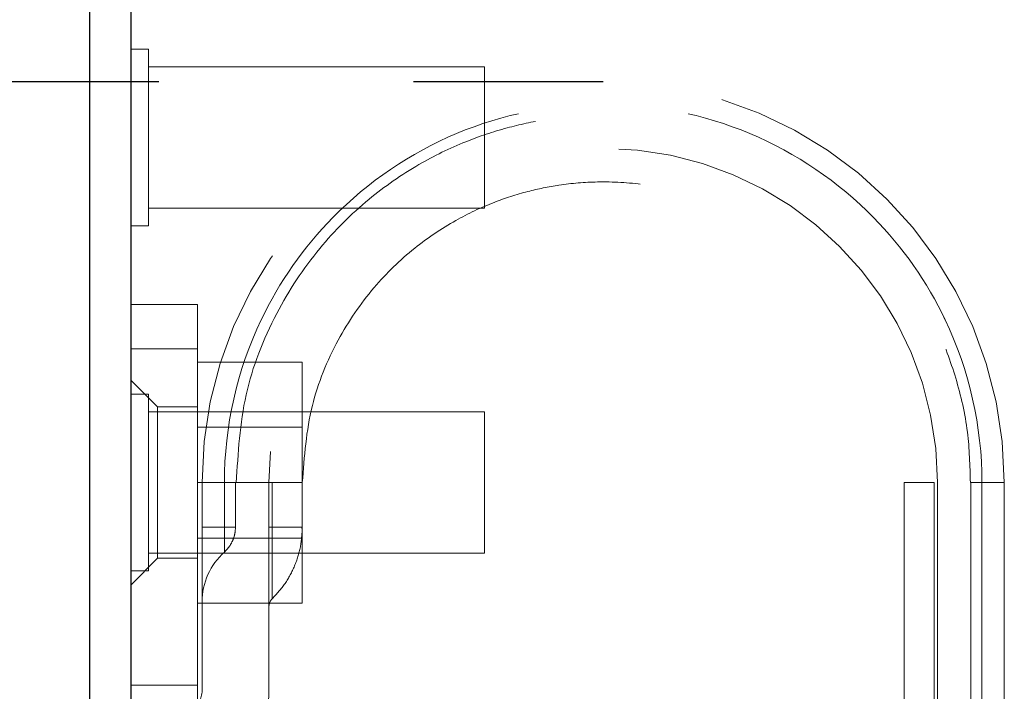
# Model space of a CAD drawing. Header units: inches. Extents: x 0.2 to 10.8, y 0.2 to 8.2.
# Tile 45 of 68: x 3.265 to 3.458, y 7.017 to 7.149. Entities that reach past the tile are written whole.
import ezdxf

# ---------------------------------------------------------------- set-up
doc = ezdxf.new("R2010")
doc.units = ezdxf.units.IN
doc.header["$MEASUREMENT"] = 0
doc.linetypes.add('HIDDEN', pattern=[0.07500000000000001, 0.05, -0.025])
doc.layers.add('DIMENSIONS', color=140, linetype='Continuous')
doc.styles.add('SLDTEXTSTYLE0', font='TXT', dxfattribs={"width": 0.7})
doc.dimstyles.new('SLDDIMSTYLE1', dxfattribs={"dimtxt": 0.0849609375, "dimasz": 0.13, "dimexe": 0, "dimexo": 0.0625, "dimgap": 0.021240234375, "dimtad": 0, "dimtih": 1, "dimtoh": 1, "dimlfac": 9, "dimrnd": 1e-09, "dimzin": 12, "dimdsep": 46, "dimtxsty": 'SLDTEXTSTYLE0', "dimsah": 1, "dimcen": 0.09, "dimadec": 0, "dimazin": 3, "dimtfac": 1, "dimtmove": 0, "dimatfit": 0, "dimfxl": 0, "dimfrac": 2, "dimtolj": 1, "dimtzin": 12, "dimarcsym": 0})
doc.dimstyles.new('SLDDIMSTYLE2', dxfattribs={"dimtxt": 0.0849609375, "dimasz": 0.13, "dimexe": 0, "dimexo": 0.0625, "dimgap": 0.021240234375, "dimtad": 0, "dimtih": 1, "dimtoh": 1, "dimlfac": 9, "dimrnd": 1e-09, "dimzin": 4, "dimdsep": 46, "dimtxsty": 'SLDTEXTSTYLE0', "dimsah": 1, "dimcen": 0.09, "dimadec": 0, "dimazin": 1, "dimtfac": 1, "dimtofl": 0, "dimtmove": 0, "dimatfit": 3, "dimfxl": 0, "dimfrac": 2, "dimtolj": 1, "dimtzin": 12, "dimarcsym": 0})

# ---------------------------------------------------------------- blocks, each defined once
blk = doc.blocks.new('_D_2')
at = {"layer": 'DIMENSIONS'}
for p, q in [((2.978125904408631, 7.136412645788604), (2.978125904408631, 7.386412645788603)), ((3.292278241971, 7.136412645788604), (2.853125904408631, 7.136412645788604)), ((3.266179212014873, 6.92300582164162), (2.853125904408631, 6.92300582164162)), ((2.978125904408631, 6.672847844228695), (2.978125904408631, 6.92300582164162)), ((2.4518547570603, 6.672847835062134), (2.423324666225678, 6.672847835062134)), ((2.423324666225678, 6.672847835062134), (2.423324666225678, 6.53781696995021)), ((2.70432391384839, 6.672847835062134), (2.732854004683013, 6.672847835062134)), ((2.732854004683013, 6.672847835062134), (2.732854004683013, 6.53781696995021)), ((2.857511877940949, 6.672847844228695), (2.978125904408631, 6.672847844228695)), ((2.423324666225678, 6.53781696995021), (2.4518547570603, 6.53781696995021)), ((2.732854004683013, 6.53781696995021), (2.70432391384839, 6.53781696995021))]:
    blk.add_line(p, q, dxfattribs=at)
for points in [[(2.978125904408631, 7.136412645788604), (2.998125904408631, 7.266412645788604), (2.958125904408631, 7.266412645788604)], [(2.978125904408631, 6.92300582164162), (2.958125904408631, 6.79300582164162), (2.998125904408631, 6.79300582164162)]]:
    blk.add_solid(points, dxfattribs=at)
at = {"layer": 'DIMENSIONS', "char_height": 0.08333333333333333, "attachment_point": 1, "style": 'SLDTEXTSTYLE0'}
for s, insert in [('1.92', (2.451854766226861, 6.799290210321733)), ('48.8', (2.4518547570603, 6.645239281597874))]:
    blk.add_mtext(s, dxfattribs=dict(at, insert=insert))
blk = doc.blocks.new('_D_3')
at = {"layer": 'DIMENSIONS'}
for p, q in [((3.240744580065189, 7.811894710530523), (2.446048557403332, 7.811894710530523)), ((2.571048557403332, 7.811894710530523), (2.571048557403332, 7.555308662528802)), ((2.409474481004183, 7.401257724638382), (2.380944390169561, 7.401257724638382)), ((2.380944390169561, 7.401257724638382), (2.380944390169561, 7.266226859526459)), ((2.73262262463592, 7.401257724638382), (2.761152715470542, 7.401257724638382)), ((2.761152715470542, 7.401257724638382), (2.761152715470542, 7.266226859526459)), ((2.380944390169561, 7.266226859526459), (2.409474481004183, 7.266226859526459)), ((2.761152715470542, 7.266226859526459), (2.73262262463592, 7.266226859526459)), ((2.571048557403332, 6.923005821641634), (2.571048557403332, 7.247206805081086)), ((3.266179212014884, 6.923005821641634), (2.446048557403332, 6.923005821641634))]:
    blk.add_line(p, q, dxfattribs=at)
for points in [[(2.571048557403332, 7.811894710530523), (2.551048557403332, 7.681894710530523), (2.591048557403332, 7.681894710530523)], [(2.571048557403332, 6.923005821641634), (2.591048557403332, 7.053005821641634), (2.551048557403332, 7.053005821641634)]]:
    blk.add_solid(points, dxfattribs=at)
at = {"layer": 'DIMENSIONS', "char_height": 0.08333333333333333, "attachment_point": 1, "style": 'SLDTEXTSTYLE0'}
for s, insert in [('8.00', (2.444813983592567, 7.527700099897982)), ('203.2', (2.409474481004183, 7.373649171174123))]:
    blk.add_mtext(s, dxfattribs=dict(at, insert=insert))

msp = doc.modelspace()

# ---------------------------------------------------------------- linework, layer by layer
at = {"color": 7, "linetype": 'Continuous', "lineweight": 25}
for p, q in [((3.278744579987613, 6.960440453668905), (3.278744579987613, 7.799894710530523)), ((3.286744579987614, 7.800513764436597), (3.286744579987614, 6.955109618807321))]:
    msp.add_line(p, q, dxfattribs=at)
at = {"color": 7, "linetype": 'HIDDEN', "lineweight": 18}
for p, q in [((3.290216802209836, 7.14281137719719), (3.286744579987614, 7.14281137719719)), ((3.290216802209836, 7.108089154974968), (3.290216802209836, 7.14281137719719)), ((3.356189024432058, 7.139339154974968), (3.290216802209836, 7.139339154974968)), ((3.356189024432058, 7.111561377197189), (3.356189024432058, 7.139339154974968)), ((3.290216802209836, 7.111561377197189), (3.356189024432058, 7.111561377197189)), ((3.286744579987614, 7.108089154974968), (3.290216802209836, 7.108089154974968)), ((3.286744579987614, 7.092668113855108), (3.299867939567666, 7.092668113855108)), ((3.299867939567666, 7.092668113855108), (3.299867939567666, 7.083919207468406)), ((3.286744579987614, 7.083919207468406), (3.299867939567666, 7.083919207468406)), ((3.299867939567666, 7.083919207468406), (3.286744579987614, 7.083919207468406)), ((3.286744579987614, 7.083919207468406), (3.299867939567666, 7.083919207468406)), ((3.299867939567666, 7.083919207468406), (3.286744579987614, 7.083919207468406)), ((3.299867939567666, 7.083919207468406), (3.299867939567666, 6.992055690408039)), ((3.299867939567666, 7.081339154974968), (3.320423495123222, 7.081339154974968)), ((3.320423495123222, 7.057672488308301), (3.320423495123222, 7.081339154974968)), ((3.291993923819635, 7.072545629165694), (3.286744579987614, 7.077794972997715)), ((3.290216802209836, 7.075033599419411), (3.286744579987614, 7.075033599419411)), ((3.290216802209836, 7.040311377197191), (3.290216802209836, 7.075033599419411)), ((3.291993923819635, 7.072545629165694), (3.291993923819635, 7.042799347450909)), ((3.299867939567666, 7.072545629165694), (3.291993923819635, 7.072545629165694)), ((3.356189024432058, 7.07156137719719), (3.290216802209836, 7.07156137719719)), ((3.356189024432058, 7.043783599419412), (3.356189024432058, 7.07156137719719)), ((3.320423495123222, 7.068555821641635), (3.299867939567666, 7.068555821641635)), ((3.299867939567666, 7.057672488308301), (3.320423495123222, 7.057672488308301)), ((3.300742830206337, 7.016801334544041), (3.300742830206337, 7.057672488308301)), ((3.300742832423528, 7.057672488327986), (3.300742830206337, 7.048923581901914)), ((3.300742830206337, 7.048923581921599), (3.300742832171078, 7.057672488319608)), ((3.305125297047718, 7.057672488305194), (3.305125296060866, 7.048923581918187)), ((3.305125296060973, 7.048923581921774), (3.305125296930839, 7.057672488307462)), ((3.305125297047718, 7.057672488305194), (3.305125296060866, 7.048923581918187)), ((3.305125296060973, 7.048923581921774), (3.305125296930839, 7.057672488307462)), ((3.305125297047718, 7.057672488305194), (3.305125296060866, 7.048923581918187)), ((3.305125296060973, 7.048923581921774), (3.305125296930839, 7.057672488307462)), ((3.305125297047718, 7.057672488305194), (3.305125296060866, 7.048923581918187)), ((3.305125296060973, 7.048923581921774), (3.305125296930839, 7.057672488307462)), ((3.307304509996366, 7.048923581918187), (3.307304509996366, 7.057672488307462)), ((3.313866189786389, 7.057672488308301), (3.313866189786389, 7.016801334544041)), ((3.313866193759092, 7.05767248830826), (3.313866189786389, 7.048923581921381)), ((3.314521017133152, 7.057672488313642), (3.314521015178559, 7.0489235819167)), ((3.314521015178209, 7.04892358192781), (3.314521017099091, 7.057672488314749)), ((3.314521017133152, 7.057672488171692), (3.314521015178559, 7.0489235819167)), ((3.314521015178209, 7.04892358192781), (3.314521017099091, 7.057672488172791)), ((3.314521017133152, 7.057672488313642), (3.314521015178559, 7.0489235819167)), ((3.314521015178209, 7.04892358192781), (3.314521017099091, 7.057672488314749)), ((3.314521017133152, 7.057672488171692), (3.314521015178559, 7.0489235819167)), ((3.314521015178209, 7.04892358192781), (3.314521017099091, 7.057672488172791)), ((3.320422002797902, 7.0489235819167), (3.320422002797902, 7.057672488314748)), ((3.320423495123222, 7.034005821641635), (3.320423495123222, 7.057672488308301)), ((3.438543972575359, 7.057672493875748), (3.438543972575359, 6.895817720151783)), ((3.444444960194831, 6.895817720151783), (3.444444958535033, 7.057672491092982)), ((3.444444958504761, 7.057672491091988), (3.444444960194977, 6.895817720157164)), ((3.444444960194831, 6.895817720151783), (3.444444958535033, 7.057672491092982)), ((3.444444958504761, 7.057672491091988), (3.444444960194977, 6.895817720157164)), ((3.444444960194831, 6.895817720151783), (3.444444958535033, 7.057672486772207)), ((3.444444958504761, 7.057672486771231), (3.444444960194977, 6.895817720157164)), ((3.444444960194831, 6.895817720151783), (3.444444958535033, 7.057672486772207)), ((3.444444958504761, 7.057672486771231), (3.444444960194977, 6.895817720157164)), ((3.445099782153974, 7.057672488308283), (3.445099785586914, 6.895817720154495)), ((3.445099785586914, 6.985056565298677), (3.445099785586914, 7.057672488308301)), ((3.451661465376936, 7.057672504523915), (3.451661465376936, 6.895817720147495)), ((3.453840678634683, 7.057672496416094), (3.453840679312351, 6.895817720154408)), ((3.453840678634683, 7.057672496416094), (3.453840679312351, 6.895817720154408)), ((3.453840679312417, 6.895817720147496), (3.453840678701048, 7.057672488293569)), ((3.453840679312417, 6.895817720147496), (3.453840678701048, 7.0576724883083)), ((3.453840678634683, 7.057672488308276), (3.453840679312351, 6.895817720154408)), ((3.453840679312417, 6.895817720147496), (3.453840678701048, 7.057672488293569)), ((3.453840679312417, 6.895817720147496), (3.453840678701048, 7.0576724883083)), ((3.453840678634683, 7.057672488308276), (3.453840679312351, 6.895817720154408)), ((3.458223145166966, 7.057672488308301), (3.458223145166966, 6.985056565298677)), ((3.300742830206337, 7.048923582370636), (3.305125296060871, 7.048923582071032)), ((3.300742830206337, 7.048923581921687), (3.305125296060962, 7.048923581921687)), ((3.300742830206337, 7.048923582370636), (3.305125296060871, 7.048923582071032)), ((3.300742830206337, 7.048923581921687), (3.305125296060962, 7.048923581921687)), ((3.300742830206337, 7.048923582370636), (3.305125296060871, 7.048923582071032)), ((3.300742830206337, 7.048923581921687), (3.305125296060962, 7.048923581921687)), ((3.300742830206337, 7.048923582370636), (3.305125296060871, 7.048923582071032)), ((3.300742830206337, 7.048923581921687), (3.305125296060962, 7.048923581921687)), ((3.313866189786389, 7.048923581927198), (3.314521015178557, 7.04892358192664)), ((3.313866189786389, 7.048923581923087), (3.314521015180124, 7.048923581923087)), ((3.313866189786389, 7.048923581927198), (3.314521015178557, 7.04892358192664)), ((3.313866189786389, 7.048923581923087), (3.314521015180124, 7.048923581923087)), ((3.313866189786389, 7.048923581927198), (3.314521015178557, 7.04892358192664)), ((3.313866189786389, 7.048923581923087), (3.314521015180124, 7.048923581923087)), ((3.313866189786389, 7.048923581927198), (3.314521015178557, 7.04892358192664)), ((3.313866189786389, 7.048923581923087), (3.314521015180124, 7.048923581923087)), ((3.299867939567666, 7.046789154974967), (3.320423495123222, 7.046789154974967)), ((3.290216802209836, 7.043783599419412), (3.356189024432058, 7.043783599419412)), ((3.286744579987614, 7.037550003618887), (3.291993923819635, 7.042799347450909)), ((3.291993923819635, 7.042799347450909), (3.299867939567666, 7.042799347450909)), ((3.286744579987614, 7.040311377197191), (3.290216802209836, 7.040311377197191)), ((3.299867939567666, 7.034005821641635), (3.320423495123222, 7.034005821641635)), ((3.299867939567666, 7.017905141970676), (3.286744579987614, 7.017905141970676))]:
    msp.add_line(p, q, dxfattribs=at)
for centre, radius, start, end in [((3.379482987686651, 7.057672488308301), 0.07874015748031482, 0, 180), ((3.379482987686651, 7.057672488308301), 0.06561679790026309, 0, 180), ((3.313866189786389, 7.034251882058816), 0.01312335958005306, 131.7633977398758, 180), ((3.316053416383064, 7.033304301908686), 0.002187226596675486, 134.4762724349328, 180), ((3.296368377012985, 7.016801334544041), 0.004374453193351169, 301.0075830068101, 0), ((3.296368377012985, 7.016801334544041), 0.01749781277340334, 301.0075830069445, 0)]:
    msp.add_arc(centre, radius, start, end, dxfattribs=at)
for points, knots in [([(3.453841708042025, 7.057672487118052), (3.453854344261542, 7.068699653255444), (3.449482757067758, 7.087916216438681), (3.432580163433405, 7.112079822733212), (3.409030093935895, 7.128063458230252), (3.379482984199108, 7.13401200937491), (3.349935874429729, 7.128063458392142), (3.326385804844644, 7.112079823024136), (3.30948321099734, 7.087916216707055), (3.305111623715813, 7.068699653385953), (3.305124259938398, 7.057672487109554)], [4.712414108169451, 4.712414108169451, 4.712414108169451, 4.712414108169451, 5.15721612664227, 5.4883921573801, 5.8858033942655, 6.2832146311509, 6.68062586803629, 7.07803710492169, 7.40921313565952, 7.854015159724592, 7.854015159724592, 7.854015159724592, 7.854015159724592]), ([(3.453841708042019, 7.057672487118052), (3.453854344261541, 7.068699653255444), (3.449482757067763, 7.087916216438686), (3.432580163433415, 7.112079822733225), (3.409030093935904, 7.128063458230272), (3.379482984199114, 7.134012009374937), (3.349935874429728, 7.128063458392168), (3.32638580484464, 7.112079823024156), (3.309483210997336, 7.087916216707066), (3.305111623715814, 7.068699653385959), (3.305124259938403, 7.057672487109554)], [4.712414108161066, 4.712414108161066, 4.712414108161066, 4.712414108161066, 5.15721612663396, 5.48839215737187, 5.88580339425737, 6.28321463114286, 6.68062586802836, 7.07803710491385, 7.40921313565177, 7.854015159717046, 7.854015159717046, 7.854015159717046, 7.854015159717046]), ([(3.453841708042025, 7.057672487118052), (3.453854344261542, 7.068699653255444), (3.449482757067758, 7.087916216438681), (3.432580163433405, 7.112079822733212), (3.409030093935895, 7.128063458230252), (3.379482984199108, 7.13401200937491), (3.349935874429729, 7.128063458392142), (3.326385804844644, 7.112079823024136), (3.30948321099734, 7.087916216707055), (3.305111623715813, 7.068699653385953), (3.305124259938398, 7.057672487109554)], [4.712414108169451, 4.712414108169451, 4.712414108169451, 4.712414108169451, 5.15721612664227, 5.4883921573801, 5.8858033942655, 6.2832146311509, 6.68062586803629, 7.07803710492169, 7.40921313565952, 7.854015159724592, 7.854015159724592, 7.854015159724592, 7.854015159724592]), ([(3.453841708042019, 7.057672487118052), (3.453854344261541, 7.068699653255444), (3.449482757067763, 7.087916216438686), (3.432580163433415, 7.112079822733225), (3.409030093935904, 7.128063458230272), (3.379482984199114, 7.134012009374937), (3.349935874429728, 7.128063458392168), (3.32638580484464, 7.112079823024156), (3.309483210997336, 7.087916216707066), (3.305111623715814, 7.068699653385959), (3.305124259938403, 7.057672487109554)], [4.712414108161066, 4.712414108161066, 4.712414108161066, 4.712414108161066, 5.15721612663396, 5.48839215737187, 5.88580339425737, 6.28321463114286, 6.68062586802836, 7.07803710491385, 7.40921313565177, 7.854015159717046, 7.854015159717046, 7.854015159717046, 7.854015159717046]), ([(3.305124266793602, 7.057672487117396), (3.30511163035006, 7.068699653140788), (3.309483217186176, 7.087916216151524), (3.326385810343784, 7.112079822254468), (3.349935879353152, 7.128063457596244), (3.379482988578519, 7.13401200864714), (3.409030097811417, 7.12806345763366), (3.432580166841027, 7.112079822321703), (3.449482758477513, 7.08791621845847), (3.453854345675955, 7.068699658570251), (3.453841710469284, 7.057672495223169)], [4.712364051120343, 4.712364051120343, 4.712364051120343, 4.712364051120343, 5.15716607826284, 5.488342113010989, 5.885753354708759, 6.28316459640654, 6.68057583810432, 7.077987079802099, 7.40916311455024, 7.853965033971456, 7.853965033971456, 7.853965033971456, 7.853965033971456]), ([(3.305124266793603, 7.057672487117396), (3.305111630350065, 7.06869965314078), (3.309483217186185, 7.087916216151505), (3.326385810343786, 7.112079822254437), (3.349935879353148, 7.12806345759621), (3.379482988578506, 7.134012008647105), (3.4090300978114, 7.128063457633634), (3.432580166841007, 7.112079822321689), (3.44948276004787, 7.087916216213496), (3.453854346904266, 7.068699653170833), (3.453841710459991, 7.057672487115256)], [4.71236405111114, 4.71236405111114, 4.71236405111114, 4.71236405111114, 5.157166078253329, 5.4883421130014, 5.88575335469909, 6.28316459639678, 6.680575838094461, 7.07798707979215, 7.409163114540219, 7.853965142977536, 7.853965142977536, 7.853965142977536, 7.853965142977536]), ([(3.305124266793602, 7.057672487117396), (3.30511163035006, 7.068699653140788), (3.309483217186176, 7.087916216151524), (3.326385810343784, 7.112079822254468), (3.349935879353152, 7.128063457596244), (3.379482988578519, 7.13401200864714), (3.409030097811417, 7.12806345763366), (3.432580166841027, 7.112079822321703), (3.449482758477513, 7.08791621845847), (3.453854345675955, 7.068699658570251), (3.453841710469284, 7.057672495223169)], [4.712364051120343, 4.712364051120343, 4.712364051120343, 4.712364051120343, 5.15716607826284, 5.488342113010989, 5.885753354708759, 6.28316459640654, 6.68057583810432, 7.077987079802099, 7.40916311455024, 7.853965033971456, 7.853965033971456, 7.853965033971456, 7.853965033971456]), ([(3.305124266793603, 7.057672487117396), (3.305111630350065, 7.06869965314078), (3.309483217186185, 7.087916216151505), (3.326385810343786, 7.112079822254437), (3.349935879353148, 7.12806345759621), (3.379482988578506, 7.134012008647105), (3.4090300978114, 7.128063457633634), (3.432580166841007, 7.112079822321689), (3.44948276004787, 7.087916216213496), (3.453854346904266, 7.068699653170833), (3.453841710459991, 7.057672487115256)], [4.71236405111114, 4.71236405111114, 4.71236405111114, 4.71236405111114, 5.157166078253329, 5.4883421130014, 5.88575335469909, 6.28316459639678, 6.680575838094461, 7.07798707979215, 7.409163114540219, 7.853965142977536, 7.853965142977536, 7.853965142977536, 7.853965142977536]), ([(3.307467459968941, 7.057654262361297), (3.30780543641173, 7.063469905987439), (3.308474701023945, 7.074986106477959), (3.314646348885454, 7.090654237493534), (3.323112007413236, 7.103545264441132), (3.332838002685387, 7.113243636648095), (3.342684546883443, 7.120090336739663), (3.351915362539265, 7.124602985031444), (3.36030115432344, 7.12740886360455), (3.36865394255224, 7.129198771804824), (3.378047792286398, 7.130084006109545), (3.38925867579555, 7.129522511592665), (3.402026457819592, 7.126713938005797), (3.415716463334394, 7.120755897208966), (3.429302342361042, 7.110892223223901), (3.43906534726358, 7.09925158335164), (3.44530680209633, 7.087884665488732), (3.448945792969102, 7.078123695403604), (3.451281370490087, 7.067929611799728), (3.451475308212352, 7.060987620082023), (3.451568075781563, 7.05766700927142)], [0, 0, 0, 0, 0.07677256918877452, 0.152025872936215, 0.219793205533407, 0.2800518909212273, 0.332803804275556, 0.3780288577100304, 0.4157324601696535, 0.4497021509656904, 0.491022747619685, 0.5404034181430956, 0.5978448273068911, 0.6633181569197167, 0.7368401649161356, 0.8183840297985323, 0.8622634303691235, 0.9081569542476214, 0.9560680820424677, 1, 1, 1, 1]), ([(3.320422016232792, 7.057672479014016), (3.320803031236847, 7.062766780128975), (3.321530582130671, 7.072494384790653), (3.326866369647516, 7.085505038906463), (3.333921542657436, 7.09588254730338), (3.341941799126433, 7.10365876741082), (3.350023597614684, 7.109122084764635), (3.357575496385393, 7.112700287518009), (3.364421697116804, 7.114904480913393), (3.371231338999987, 7.11628732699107), (3.3788799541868, 7.11693034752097), (3.387994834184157, 7.116389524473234), (3.39836064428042, 7.114019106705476), (3.409461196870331, 7.109095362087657), (3.420460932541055, 7.101004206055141), (3.4301852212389, 7.089343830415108), (3.435777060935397, 7.07692659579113), (3.438297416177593, 7.065645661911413), (3.438453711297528, 7.05962938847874), (3.438533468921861, 7.056559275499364)], [0, 0, 0, 0, 0.08179200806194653, 0.1561824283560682, 0.2231699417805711, 0.2827325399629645, 0.3348719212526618, 0.3795686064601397, 0.4168277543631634, 0.4504063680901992, 0.4912536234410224, 0.5400648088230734, 0.596840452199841, 0.6615526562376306, 0.7342174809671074, 0.8148089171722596, 0.9033104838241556, 0.9506592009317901, 1, 1, 1, 1]), ([(3.444444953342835, 7.057672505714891), (3.440691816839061, 7.057672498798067), (3.436399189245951, 7.057672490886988), (3.440691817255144, 7.057672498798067), (3.44444495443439, 7.057672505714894)], [0.02713175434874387, 0.02713175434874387, 0.02713175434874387, 0.02713175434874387, 0.499999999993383, 0.9728682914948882, 0.9728682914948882, 0.9728682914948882, 0.9728682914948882]), ([(3.444444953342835, 7.057672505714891), (3.440691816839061, 7.057672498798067), (3.436399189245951, 7.057672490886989), (3.440691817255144, 7.057672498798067), (3.44444495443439, 7.057672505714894)], [0.0271317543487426, 0.0271317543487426, 0.0271317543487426, 0.0271317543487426, 0.499999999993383, 0.9728682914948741, 0.9728682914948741, 0.9728682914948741, 0.9728682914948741]), ([(3.458077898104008, 7.057672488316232), (3.458043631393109, 7.057672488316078), (3.457940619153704, 7.057672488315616), (3.45714272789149, 7.057672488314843), (3.455793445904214, 7.057672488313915), (3.454491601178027, 7.057672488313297), (3.453840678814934, 7.057672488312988)], [0, 0, 0, 0, 0.1424791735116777, 0.42831944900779, 0.7141597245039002, 1, 1, 1, 1]), ([(3.458077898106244, 7.057672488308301), (3.458043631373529, 7.057672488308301), (3.457940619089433, 7.057672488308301), (3.457142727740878, 7.057672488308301), (3.455793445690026, 7.057672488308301), (3.454491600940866, 7.057672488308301), (3.453840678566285, 7.057672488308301)], [0, 0, 0, 0, 0.1424792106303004, 0.4283194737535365, 0.7141597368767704, 1, 1, 1, 1]), ([(3.458077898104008, 7.057672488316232), (3.458043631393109, 7.057672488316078), (3.457940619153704, 7.057672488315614), (3.45714272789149, 7.057672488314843), (3.455793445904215, 7.057672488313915), (3.454491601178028, 7.057672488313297), (3.453840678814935, 7.057672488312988)], [0, 0, 0, 0, 0.1424791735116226, 0.4283194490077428, 0.7141597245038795, 1, 1, 1, 1]), ([(3.458077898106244, 7.057672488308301), (3.458043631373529, 7.057672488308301), (3.457940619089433, 7.057672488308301), (3.457142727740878, 7.057672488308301), (3.455793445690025, 7.057672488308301), (3.454491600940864, 7.057672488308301), (3.453840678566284, 7.057672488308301)], [0, 0, 0, 0, 0.1424792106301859, 0.428319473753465, 0.71415973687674, 1, 1, 1, 1]), ([(3.458077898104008, 7.057672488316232), (3.458043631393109, 7.057672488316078), (3.457940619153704, 7.057672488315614), (3.45714272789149, 7.057672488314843), (3.455793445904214, 7.057672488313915), (3.454491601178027, 7.057672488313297), (3.453840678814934, 7.057672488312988)], [0, 0, 0, 0, 0.1424791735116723, 0.4283194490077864, 0.7141597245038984, 1, 1, 1, 1]), ([(3.458077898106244, 7.057672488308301), (3.458043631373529, 7.057672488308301), (3.457940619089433, 7.057672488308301), (3.457142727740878, 7.057672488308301), (3.455793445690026, 7.057672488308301), (3.454491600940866, 7.057672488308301), (3.453840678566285, 7.057672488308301)], [0, 0, 0, 0, 0.1424792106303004, 0.4283194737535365, 0.7141597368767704, 1, 1, 1, 1]), ([(3.458077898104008, 7.057672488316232), (3.458043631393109, 7.057672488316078), (3.457940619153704, 7.057672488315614), (3.45714272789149, 7.057672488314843), (3.455793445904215, 7.057672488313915), (3.454491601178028, 7.057672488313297), (3.453840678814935, 7.057672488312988)], [0, 0, 0, 0, 0.1424791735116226, 0.4283194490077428, 0.7141597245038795, 1, 1, 1, 1]), ([(3.458077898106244, 7.057672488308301), (3.458043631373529, 7.057672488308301), (3.457940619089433, 7.057672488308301), (3.457142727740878, 7.057672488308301), (3.455793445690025, 7.057672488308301), (3.454491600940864, 7.057672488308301), (3.453840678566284, 7.057672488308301)], [0, 0, 0, 0, 0.1424792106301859, 0.428319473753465, 0.71415973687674, 1, 1, 1, 1]), ([(3.305125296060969, 7.048923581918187), (3.305125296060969, 7.048284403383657), (3.305125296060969, 7.047645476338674), (3.305125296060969, 7.04646442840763), (3.305125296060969, 7.045922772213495), (3.305125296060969, 7.045018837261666), (3.305125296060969, 7.044656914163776), (3.305125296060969, 7.04416770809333), (3.305125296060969, 7.044040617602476), (3.305125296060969, 7.044040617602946), (3.305125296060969, 7.044167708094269), (3.305125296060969, 7.044656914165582), (3.305125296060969, 7.045018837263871), (3.305125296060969, 7.045922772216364), (3.305125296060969, 7.046464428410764), (3.305125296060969, 7.047645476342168), (3.305125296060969, 7.048284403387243), (3.305125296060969, 7.048923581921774)], [0, 0, 0, 0, 0.125, 0.125, 0.25, 0.25, 0.375, 0.375, 0.5, 0.5, 0.625, 0.625, 0.75, 0.75, 0.875, 0.875, 1, 1, 1, 1]), ([(3.305125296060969, 7.048923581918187), (3.305125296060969, 7.048284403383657), (3.305125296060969, 7.047645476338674), (3.305125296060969, 7.04646442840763), (3.305125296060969, 7.045922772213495), (3.305125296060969, 7.045018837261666), (3.305125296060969, 7.044656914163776), (3.305125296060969, 7.04416770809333), (3.305125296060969, 7.044040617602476), (3.305125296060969, 7.044040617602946), (3.305125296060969, 7.044167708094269), (3.305125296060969, 7.044656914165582), (3.305125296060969, 7.045018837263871), (3.305125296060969, 7.045922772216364), (3.305125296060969, 7.046464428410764), (3.305125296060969, 7.047645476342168), (3.305125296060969, 7.048284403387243), (3.305125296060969, 7.048923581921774)], [0, 0, 0, 0, 0.125, 0.125, 0.25, 0.25, 0.375, 0.375, 0.5, 0.5, 0.625, 0.625, 0.75, 0.75, 0.875, 0.875, 1, 1, 1, 1]), ([(3.305125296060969, 7.048923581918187), (3.305125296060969, 7.048284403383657), (3.305125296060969, 7.047645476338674), (3.305125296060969, 7.04646442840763), (3.305125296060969, 7.045922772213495), (3.305125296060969, 7.045018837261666), (3.305125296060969, 7.044656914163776), (3.305125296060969, 7.04416770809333), (3.305125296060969, 7.044040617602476), (3.305125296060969, 7.044040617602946), (3.305125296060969, 7.044167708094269), (3.305125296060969, 7.044656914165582), (3.305125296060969, 7.045018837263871), (3.305125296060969, 7.045922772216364), (3.305125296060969, 7.046464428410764), (3.305125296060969, 7.047645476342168), (3.305125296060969, 7.048284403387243), (3.305125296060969, 7.048923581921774)], [0, 0, 0, 0, 0.125, 0.125, 0.25, 0.25, 0.375, 0.375, 0.5, 0.5, 0.625, 0.625, 0.75, 0.75, 0.875, 0.875, 1, 1, 1, 1]), ([(3.305125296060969, 7.048923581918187), (3.305125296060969, 7.048284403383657), (3.305125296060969, 7.047645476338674), (3.305125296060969, 7.04646442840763), (3.305125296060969, 7.045922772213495), (3.305125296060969, 7.045018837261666), (3.305125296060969, 7.044656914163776), (3.305125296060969, 7.04416770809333), (3.305125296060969, 7.044040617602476), (3.305125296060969, 7.044040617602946), (3.305125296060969, 7.044167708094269), (3.305125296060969, 7.044656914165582), (3.305125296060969, 7.045018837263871), (3.305125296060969, 7.045922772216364), (3.305125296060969, 7.046464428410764), (3.305125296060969, 7.047645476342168), (3.305125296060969, 7.048284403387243), (3.305125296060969, 7.048923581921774)], [0, 0, 0, 0, 0.125, 0.125, 0.25, 0.25, 0.375, 0.375, 0.5, 0.5, 0.625, 0.625, 0.75, 0.75, 0.875, 0.875, 1, 1, 1, 1]), ([(3.305125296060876, 7.044040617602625), (3.305447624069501, 7.044367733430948), (3.306092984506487, 7.045022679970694), (3.306764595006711, 7.046236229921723), (3.307217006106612, 7.047547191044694), (3.307275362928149, 7.048465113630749), (3.307304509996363, 7.048923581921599)], [0, 0, 0, 0, 0.2496727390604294, 0.4998911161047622, 0.7502141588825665, 1, 1, 1, 1]), ([(3.31452101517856, 7.048923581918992), (3.31452101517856, 7.045228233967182), (3.31452101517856, 7.03976476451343), (3.31452101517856, 7.035597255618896), (3.31452101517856, 7.034498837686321), (3.31452101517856, 7.035597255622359), (3.31452101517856, 7.039764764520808), (3.31452101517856, 7.045228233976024), (3.31452101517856, 7.04892358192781)], [6.283185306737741, 6.283185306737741, 6.283185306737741, 6.283185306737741, 7.068583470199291, 7.46128255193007, 7.85398163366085, 8.24668071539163, 8.6393797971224, 9.42477796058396, 9.42477796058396, 9.42477796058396, 9.42477796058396]), ([(3.31452101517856, 7.048923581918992), (3.31452101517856, 7.045228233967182), (3.31452101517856, 7.03976476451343), (3.31452101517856, 7.035597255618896), (3.31452101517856, 7.034498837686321), (3.31452101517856, 7.035597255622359), (3.31452101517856, 7.039764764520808), (3.31452101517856, 7.045228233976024), (3.31452101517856, 7.04892358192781)], [6.283185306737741, 6.283185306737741, 6.283185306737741, 6.283185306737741, 7.068583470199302, 7.461282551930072, 7.853981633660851, 8.24668071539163, 8.63937979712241, 9.42477796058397, 9.42477796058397, 9.42477796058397, 9.42477796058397]), ([(3.31452101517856, 7.048923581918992), (3.31452101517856, 7.045228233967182), (3.31452101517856, 7.03976476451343), (3.31452101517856, 7.035597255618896), (3.31452101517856, 7.034498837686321), (3.31452101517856, 7.035597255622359), (3.31452101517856, 7.039764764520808), (3.31452101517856, 7.045228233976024), (3.31452101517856, 7.04892358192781)], [6.283185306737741, 6.283185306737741, 6.283185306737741, 6.283185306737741, 7.068583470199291, 7.46128255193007, 7.85398163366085, 8.24668071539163, 8.6393797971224, 9.42477796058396, 9.42477796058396, 9.42477796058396, 9.42477796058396]), ([(3.31452101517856, 7.048923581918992), (3.31452101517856, 7.045228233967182), (3.31452101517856, 7.03976476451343), (3.31452101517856, 7.035597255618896), (3.31452101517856, 7.034498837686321), (3.31452101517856, 7.035597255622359), (3.31452101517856, 7.039764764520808), (3.31452101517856, 7.045228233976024), (3.31452101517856, 7.04892358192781)], [6.283185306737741, 6.283185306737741, 6.283185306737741, 6.283185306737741, 7.068583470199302, 7.461282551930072, 7.853981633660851, 8.24668071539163, 8.63937979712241, 9.42477796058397, 9.42477796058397, 9.42477796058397, 9.42477796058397]), ([(3.31452101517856, 7.034864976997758), (3.315399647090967, 7.035833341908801), (3.317156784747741, 7.037769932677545), (3.318994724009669, 7.041255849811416), (3.320201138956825, 7.045008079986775), (3.320348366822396, 7.047618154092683), (3.320422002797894, 7.048923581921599)], [0, 0, 0, 0, 0.2500635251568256, 0.5000911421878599, 0.7499707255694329, 1, 1, 1, 1]), ([(3.31452101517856, 7.04892358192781), (3.315400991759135, 7.048923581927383), (3.317160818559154, 7.048923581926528), (3.318978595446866, 7.048923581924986), (3.320046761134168, 7.04892358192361), (3.32018316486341, 7.048923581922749), (3.320228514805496, 7.048923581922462)], [0, 0, 0, 0, 0.2859748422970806, 0.5719086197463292, 0.8576731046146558, 1, 1, 1, 1]), ([(3.31452101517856, 7.04892358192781), (3.315400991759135, 7.048923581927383), (3.317160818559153, 7.048923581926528), (3.318978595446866, 7.048923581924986), (3.320046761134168, 7.04892358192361), (3.32018316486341, 7.048923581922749), (3.320228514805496, 7.048923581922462)], [0, 0, 0, 0, 0.2859748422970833, 0.5719086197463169, 0.8576731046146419, 1, 1, 1, 1]), ([(3.320228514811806, 7.048923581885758), (3.320183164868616, 7.04892358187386), (3.320046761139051, 7.048923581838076), (3.318978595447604, 7.048923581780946), (3.317160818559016, 7.048923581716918), (3.315400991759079, 7.04892358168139), (3.31452101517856, 7.048923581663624)], [0, 0, 0, 0, 0.1423268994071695, 0.4280913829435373, 0.7140251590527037, 0.9999999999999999, 0.9999999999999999, 0.9999999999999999, 0.9999999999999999]), ([(3.31452101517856, 7.04892358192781), (3.315400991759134, 7.048923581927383), (3.317160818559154, 7.048923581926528), (3.318978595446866, 7.048923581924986), (3.320046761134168, 7.04892358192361), (3.32018316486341, 7.048923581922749), (3.320228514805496, 7.048923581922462)], [0, 0, 0, 0, 0.2859748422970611, 0.5719086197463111, 0.8576731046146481, 1, 1, 1, 1]), ([(3.320228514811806, 7.048923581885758), (3.320183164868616, 7.04892358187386), (3.320046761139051, 7.048923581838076), (3.318978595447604, 7.048923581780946), (3.317160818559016, 7.048923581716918), (3.315400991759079, 7.04892358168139), (3.31452101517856, 7.048923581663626)], [0, 0, 0, 0, 0.1423268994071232, 0.4280913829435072, 0.7140251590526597, 1, 1, 1, 1]), ([(3.31452101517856, 7.04892358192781), (3.315400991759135, 7.048923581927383), (3.317160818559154, 7.048923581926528), (3.318978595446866, 7.048923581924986), (3.320046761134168, 7.04892358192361), (3.320183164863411, 7.048923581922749), (3.320228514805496, 7.048923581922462)], [0, 0, 0, 0, 0.2859748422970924, 0.5719086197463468, 0.8576731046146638, 1, 1, 1, 1]), ([(3.320228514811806, 7.048923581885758), (3.320183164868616, 7.04892358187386), (3.320046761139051, 7.048923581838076), (3.318978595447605, 7.048923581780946), (3.317160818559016, 7.048923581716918), (3.315400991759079, 7.04892358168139), (3.31452101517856, 7.048923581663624)], [0, 0, 0, 0, 0.1423268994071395, 0.4280913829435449, 0.7140251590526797, 1, 1, 1, 1]), ([(3.320422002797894, 7.048923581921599), (3.320421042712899, 7.048820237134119), (3.320419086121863, 7.048609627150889), (3.320399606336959, 7.048516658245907), (3.320369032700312, 7.048602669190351), (3.320340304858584, 7.048813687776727), (3.320325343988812, 7.048923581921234)], [0, 0, 0, 0, 0.2296058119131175, 0.4679217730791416, 0.7229045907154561, 1, 1, 1, 1])]:
    msp.add_open_spline(points, degree=3, knots=knots, dxfattribs=at)
for points in [[(3.320422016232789, 7.057672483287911), (3.320422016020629, 7.05767248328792), (3.318243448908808, 7.057672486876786), (3.314521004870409, 7.05767249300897)], [(3.320422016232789, 7.057672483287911), (3.320422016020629, 7.05767248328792), (3.318243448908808, 7.057672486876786), (3.314521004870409, 7.05767249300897)], [(3.444444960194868, 7.057672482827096), (3.440720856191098, 7.057672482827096), (3.436367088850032, 7.057672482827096), (3.440720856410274, 7.057672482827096), (3.444444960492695, 7.057672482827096)], [(3.444444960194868, 7.057672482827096), (3.440720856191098, 7.057672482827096), (3.436367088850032, 7.057672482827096), (3.440720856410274, 7.057672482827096), (3.444444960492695, 7.057672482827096)], [(3.453840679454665, 7.057672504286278), (3.452473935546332, 7.057672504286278), (3.45166146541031, 7.057672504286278), (3.451661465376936, 7.057672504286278)], [(3.453840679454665, 7.057672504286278), (3.452473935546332, 7.057672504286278), (3.45166146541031, 7.057672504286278), (3.451661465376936, 7.057672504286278)], [(3.451661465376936, 7.057672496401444), (3.451661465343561, 7.057672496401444), (3.452473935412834, 7.057672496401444), (3.453840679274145, 7.057672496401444)], [(3.451661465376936, 7.057672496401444), (3.451661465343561, 7.057672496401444), (3.452473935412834, 7.057672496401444), (3.453840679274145, 7.057672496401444)], [(3.451663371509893, 7.057672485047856), (3.451663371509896, 7.057672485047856), (3.452474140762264, 7.057672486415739), (3.453841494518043, 7.057672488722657)], [(3.4538414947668, 7.057672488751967), (3.452474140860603, 7.057672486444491), (3.451663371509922, 7.05767248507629), (3.451663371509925, 7.05767248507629)], [(3.451663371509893, 7.057672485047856), (3.451663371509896, 7.057672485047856), (3.452474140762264, 7.057672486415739), (3.453841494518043, 7.057672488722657)], [(3.4538414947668, 7.057672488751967), (3.452474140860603, 7.057672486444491), (3.451663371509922, 7.05767248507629), (3.451663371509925, 7.05767248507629)], [(3.307304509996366, 7.048923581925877), (3.307304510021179, 7.048923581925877), (3.306492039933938, 7.048923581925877), (3.305125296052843, 7.048923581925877)], [(3.305125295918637, 7.048923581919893), (3.30649203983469, 7.048923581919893), (3.307304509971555, 7.048923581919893), (3.307304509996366, 7.048923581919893)], [(3.307304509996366, 7.048923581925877), (3.307304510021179, 7.048923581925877), (3.306492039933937, 7.048923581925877), (3.305125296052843, 7.048923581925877)], [(3.305125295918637, 7.048923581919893), (3.306492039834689, 7.048923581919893), (3.307304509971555, 7.048923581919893), (3.307304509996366, 7.048923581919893)], [(3.307304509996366, 7.048923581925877), (3.307304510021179, 7.048923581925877), (3.306492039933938, 7.048923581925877), (3.305125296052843, 7.048923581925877)], [(3.305125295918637, 7.048923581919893), (3.30649203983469, 7.048923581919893), (3.307304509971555, 7.048923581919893), (3.307304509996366, 7.048923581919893)], [(3.307304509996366, 7.048923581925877), (3.307304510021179, 7.048923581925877), (3.306492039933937, 7.048923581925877), (3.305125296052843, 7.048923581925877)], [(3.305125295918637, 7.048923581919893), (3.306492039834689, 7.048923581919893), (3.307304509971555, 7.048923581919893), (3.307304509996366, 7.048923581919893)], [(3.320422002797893, 7.048923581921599), (3.320426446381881, 7.048923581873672), (3.319375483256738, 7.048923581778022), (3.316381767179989, 7.048923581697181), (3.31452101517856, 7.048923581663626)]]:
    msp.add_open_spline(points, degree=3, dxfattribs=at)
at = {"layer": 'DIMENSIONS'}
msp.add_line((3.379482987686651, 7.136412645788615), (3.34227824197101, 7.136412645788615), dxfattribs=at)

# ---------------------------------------------------------------- dimensions: what is measured, and where the dimension line sits
for base, p1, p2, dimstyle, picture, middle in [((2.571048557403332, 7.811894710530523), (3.316179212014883, 6.923005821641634), (3.290744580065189, 7.811894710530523), 'SLDDIMSTYLE2', '_D_3', (2.571048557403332, 7.401257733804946)), ((2.97812590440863, 6.92300582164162), (3.342278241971, 7.136412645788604), (3.316179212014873, 6.92300582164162), 'SLDDIMSTYLE1', '_D_2', (2.97812590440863, 6.672847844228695))]:
    dim = msp.add_linear_dim(base=base, p1=p1, p2=p2, angle=90.0000000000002, dimstyle=dimstyle, dxfattribs=at)
    dim.commit()
    dim.dimension.update_dxf_attribs({"geometry": picture, "text_midpoint": middle, "dimtype": 160})

doc.saveas('drawing.dxf')
